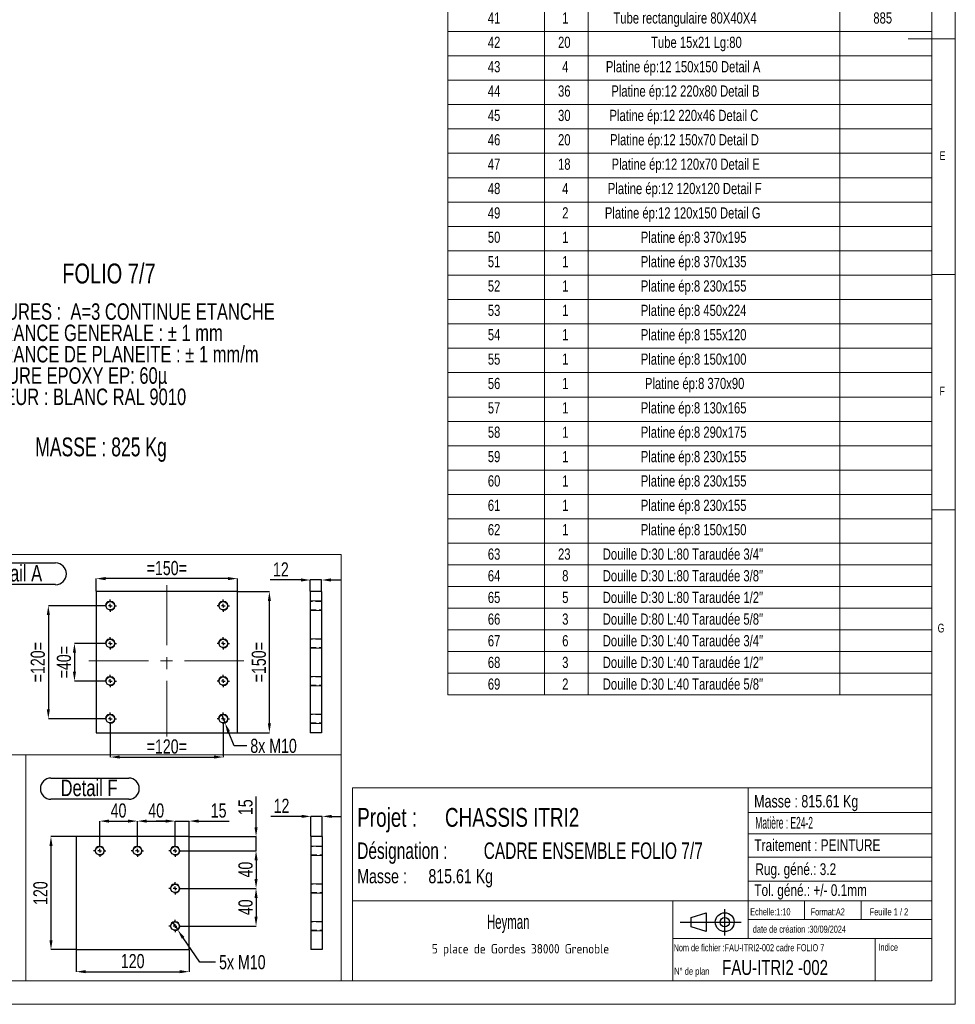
# Model space of a CAD drawing. Header units: millimetres. Extents: x 5 to 1226, y 5 to 415.
# Tile 18 of 61: x 390 to 589, y 5 to 214. Entities that reach past the tile are written whole.
import ezdxf

# ---------------------------------------------------------------- set-up
doc = ezdxf.new("R2010")
doc.units = ezdxf.units.MM
doc.header["$PDSIZE"] = -1
doc.linetypes.add('CENTERX2', pattern=[20.32, 12.7, -2.54, 2.54, -2.54])
doc.linetypes.add('HIDDEN', pattern=[1.905, 1.27, -0.635])
for name, color, linetype in [('COTES', 1, 'Continuous'), ('NOTES', 6, 'Continuous'), ('TRAIT-FINS', 9, 'Continuous'), ('TRAIT-MIXTES', 3, 'CENTERX2'), ('TRAIT-TIRET', 2, 'HIDDEN')]:
    doc.layers.add(name, color=color, linetype=linetype)
doc.layers.add('TRAIT-FORT', color=4, linetype='Continuous', lineweight=25)
doc.styles.add('SLDTEXTSTYLE0', font='TXT', dxfattribs={"width": 0.75})
doc.styles.add('SLDTEXTSTYLE1', font='TXT', dxfattribs={"width": 0.696429})
doc.styles.add('SLDTEXTSTYLE2', font='TXT', dxfattribs={"width": 0.617423})
doc.styles.add('SLDTEXTSTYLE3', font='TXT', dxfattribs={"width": 0.7})
doc.styles.add('SLDTEXTSTYLE4', font='TXT', dxfattribs={"width": 0.535475})
doc.styles.add('SLDTEXTSTYLE5', font='ISOCP3', dxfattribs={"width": 0.96})
doc.styles.add('SLDTEXTSTYLE6', font='TXT', dxfattribs={"width": 0.605})
doc.styles.add('SLDTEXTSTYLE7', font='TXT', dxfattribs={"width": 0.692308})
doc.styles.add('SLDTEXTSTYLE8', font='TXT', dxfattribs={"width": 0.701389})
doc.dimstyles.new('SLDDIMSTYLE4', dxfattribs={"dimtxt": 3, "dimasz": 2, "dimexe": 0, "dimexo": 0.0625, "dimgap": 0.75, "dimtad": 0, "dimtih": 1, "dimtoh": 1, "dimdec": 0, "dimlfac": 5, "dimrnd": 1e-09, "dimzin": 12, "dimdsep": 46, "dimtxsty": 'SLDTEXTSTYLE0', "dimblk1": 'NONE', "dimsah": 1, "dimcen": 0, "dimadec": 0, "dimazin": 3, "dimtfac": 1, "dimtdec": 0, "dimtmove": 0, "dimatfit": 3, "dimldrblk": 'NONE', "dimfxl": 1, "dimfrac": 2, "dimtolj": 1, "dimtzin": 12, "dimarcsym": 0})
doc.dimstyles.new('SLDDIMSTYLE5', dxfattribs={"dimtxt": 3, "dimasz": 2, "dimexe": 0, "dimexo": 0.0625, "dimgap": 0.75, "dimtad": 1, "dimdec": 0, "dimlfac": 5, "dimrnd": 1e-09, "dimzin": 12, "dimdsep": 46, "dimtxsty": 'SLDTEXTSTYLE0', "dimsah": 1, "dimcen": 0.09, "dimadec": 0, "dimazin": 3, "dimtfac": 1, "dimtdec": 0, "dimtofl": 0, "dimtmove": 0, "dimatfit": 3, "dimfxl": 1, "dimfrac": 2, "dimtolj": 1, "dimtzin": 12, "dimarcsym": 0})
doc.dimstyles.new('SLDDIMSTYLE6', dxfattribs={"dimtxt": 3, "dimasz": 2, "dimexe": 0, "dimexo": 0.0625, "dimgap": 0.75, "dimtad": 1, "dimdec": 0, "dimlfac": 5, "dimrnd": 1e-09, "dimzin": 12, "dimdsep": 46, "dimtxsty": 'SLDTEXTSTYLE0', "dimsah": 1, "dimcen": 0.09, "dimadec": 0, "dimazin": 3, "dimtfac": 1, "dimtdec": 0, "dimtmove": 0, "dimatfit": 0, "dimfxl": 1, "dimfrac": 2, "dimtolj": 1, "dimtzin": 12, "dimarcsym": 0})

# ---------------------------------------------------------------- blocks, each defined once
blk = doc.blocks.new('Bloc12')
for p, q in [((2.32, 3.8), (5.55, 4.8)), ((5.55, 4.8), (5.55, 0.8)), ((9.48, 0), (9.48, 5.6)), ((0, 2.8), (12.98, 2.8)), ((2.32, 1.8), (2.32, 3.8)), ((5.55, 0.8), (2.32, 1.8))]:
    blk.add_line(p, q)
for radius in [2, 1]:
    blk.add_circle((9.48, 2.8), radius)
blk = doc.blocks.new('SW_NOTE_0')
at = {"layer": 'NOTES', "color": 0, "char_height": 3.5, "attachment_point": 1, "style": 'SLDTEXTSTYLE0'}
for s, insert in [('SOUDURES :  A=3 CONTINUE ETANCHE', (0, 4.51)), ('TOLERANCE GENERALE : ± 1 mm', (0, -0.01)), ('TOLERANCE DE PLANEITE : ± 1 mm/m', (0, -4.54)), ('PEINTURE EPOXY EP: 60µ', (0, -9.07)), ('COULEUR : BLANC RAL 9010', (0, -13.59))]:
    blk.add_mtext(s, dxfattribs=dict(at, insert=insert))
blk = doc.blocks.new('SW_NOTE_1')
at = {"layer": 'NOTES', "color": 0, "char_height": 4, "attachment_point": 1, "style": 'SLDTEXTSTYLE0'}
for s, insert in [('Projet :', (0, 5.16)), ('CHASSIS ITRI2', (18.63, 5.16))]:
    blk.add_mtext(s, dxfattribs=dict(at, insert=insert))
blk = doc.blocks.new('SW_NOTE_2')
at = {"layer": 'NOTES', "color": 0, "insert": (20.94, 2.58), "char_height": 2, "attachment_point": 2, "style": 'SLDTEXTSTYLE5'}
blk.add_mtext('5 place de Gordes 38000 Grenoble', dxfattribs=at)
blk = doc.blocks.new('SW_NOTE_3')
at = {"layer": 'NOTES', "color": 0, "char_height": 3.5, "attachment_point": 1, "style": 'SLDTEXTSTYLE8'}
for s, insert in [('Désignation :', (0, 4.51)), ('CADRE ENSEMBLE FOLIO 7/7', (26.86, 4.51))]:
    blk.add_mtext(s, dxfattribs=dict(at, insert=insert))
blk = doc.blocks.new('SW_NOTE_4')
at = {"layer": 'NOTES', "color": 0, "char_height": 3, "attachment_point": 1, "style": 'SLDTEXTSTYLE0'}
for s, insert in [('Masse :', (0, 3.87)), ('815.61 Kg', (15.12, 3.87))]:
    blk.add_mtext(s, dxfattribs=dict(at, insert=insert))
blk = doc.blocks.new('SW_TABLEANNOTATION_0')
at = {"color": 0, "linetype": 'Continuous', "lineweight": 18}
for p, q in [((0, 0), (0, -339.29)), ((102.76, -339.29), (102.76, 0)), ((20.5, -4.6), (20.5, -339.29)), ((29.82, -4.6), (29.82, -339.29)), ((83.21, -4.6), (83.21, -339.29)), ((0, -198.41), (102.76, -198.41)), ((0, -203.58), (102.76, -203.58)), ((0, -208.76), (102.76, -208.76)), ((0, -213.93), (102.76, -213.93)), ((0, -219.11), (102.76, -219.11)), ((0, -224.28), (102.76, -224.28)), ((0, -229.46), (102.76, -229.46)), ((0, -234.63), (102.76, -234.63)), ((0, -239.81), (102.76, -239.81)), ((0, -244.98), (102.76, -244.98)), ((0, -250.16), (102.76, -250.16)), ((0, -255.33), (102.76, -255.33)), ((0, -260.51), (102.76, -260.51)), ((0, -265.68), (102.76, -265.68)), ((0, -270.86), (102.76, -270.86)), ((0, -276.03), (102.76, -276.03)), ((0, -281.21), (102.76, -281.21)), ((0, -286.38), (102.76, -286.38)), ((0, -291.56), (102.76, -291.56)), ((0, -296.73), (102.76, -296.73)), ((0, -301.91), (102.76, -301.91)), ((0, -307.08), (102.76, -307.08)), ((0, -311.68), (102.76, -311.68)), ((0, -316.28), (102.76, -316.28)), ((0, -320.88), (102.76, -320.88)), ((0, -325.48), (102.76, -325.48)), ((0, -330.09), (102.76, -330.09)), ((0, -334.69), (102.76, -334.69)), ((0, -339.29), (102.76, -339.29))]:
    blk.add_line(p, q, dxfattribs=at)
at = {"color": 0, "linetype": 'Continuous', "lineweight": 18, "attachment_point": 1, "style": 'SLDTEXTSTYLE0'}
for s, insert, char_height in [('41', (8.49, -194.34), 2.381), ('1', (24.28, -194.34), 2.38), ('Tube rectangulaire 80X40X4', (35.16, -194.34), 2.3813), ('885', (90.35, -194.34), 2.381), ('42', (8.49, -199.51), 2.381), ('20', (23.4, -199.51), 2.381), ('Tube 15x21 Lg:80', (43.16, -199.51), 2.3813), ('43', (8.49, -204.69), 2.381), ('4', (24.28, -204.69), 2.38), ('Platine ép:12 150x150 Detail A', (33.56, -204.69), 2.3813), ('44', (8.49, -209.86), 2.381), ('36', (23.4, -209.86), 2.381), ('Platine ép:12 220x80 Detail B', (34.71, -209.86), 2.3813), ('45', (8.49, -215.04), 2.381), ('30', (23.4, -215.04), 2.381), ('Platine ép:12 220x46 Detail C', (34.33, -215.04), 2.3813), ('46', (8.49, -220.21), 2.381), ('20', (23.4, -220.21), 2.381), ('Platine ép:12 150x70 Detail D', (34.44, -220.21), 2.3813), ('47', (8.49, -225.39), 2.381), ('18', (23.4, -225.39), 2.381), ('Platine ép:12 120x70 Detail E', (34.77, -225.39), 2.3813), ('48', (8.49, -230.56), 2.381), ('4', (24.28, -230.56), 2.38), ('Platine ép:12 120x120 Detail F', (33.97, -230.56), 2.3813), ('49', (8.49, -235.74), 2.381), ('2', (24.28, -235.74), 2.38), ('Platine ép:12 120x150 Detail G', (33.35, -235.74), 2.3813), ('Platine ép:8 370x195', (40.97, -240.91), 2.3813), ('50', (8.49, -240.91), 2.381), ('1', (24.28, -240.91), 2.38), ('51', (8.49, -246.09), 2.381), ('1', (24.28, -246.09), 2.38), ('Platine ép:8 370x135', (40.97, -246.09), 2.3813), ('Platine ép:8 230x155', (40.97, -251.26), 2.3813), ('52', (8.49, -251.26), 2.381), ('1', (24.28, -251.26), 2.38), ('53', (8.49, -256.44), 2.381), ('1', (24.28, -256.44), 2.38), ('Platine ép:8 450x224', (40.97, -256.44), 2.3813), ('Platine ép:8 155x120', (40.97, -261.61), 2.3813), ('54', (8.49, -261.61), 2.381), ('1', (24.28, -261.61), 2.38), ('55', (8.49, -266.79), 2.381), ('1', (24.28, -266.79), 2.38), ('Platine ép:8 150x100', (40.97, -266.79), 2.3813), ('Platine ép:8 370x90', (41.85, -271.96), 2.3813), ('56', (8.49, -271.96), 2.381), ('1', (24.28, -271.96), 2.38), ('57', (8.49, -277.14), 2.381), ('1', (24.28, -277.14), 2.38), ('Platine ép:8 130x165', (40.97, -277.14), 2.3813), ('58', (8.49, -282.31), 2.381), ('Platine ép:8 290x175', (40.97, -282.31), 2.3813), ('1', (24.28, -282.31), 2.38), ('59', (8.49, -287.49), 2.381), ('1', (24.28, -287.49), 2.38), ('Platine ép:8 230x155', (40.97, -287.49), 2.3813), ('60', (8.49, -292.66), 2.381), ('1', (24.28, -292.66), 2.38), ('Platine ép:8 230x155', (40.97, -292.66), 2.3813), ('61', (8.49, -297.84), 2.381), ('1', (24.28, -297.84), 2.38), ('Platine ép:8 230x155', (40.97, -297.84), 2.3813), ('62', (8.49, -303.01), 2.381), ('1', (24.28, -303.01), 2.38), ('Platine ép:8 150x150', (40.97, -303.01), 2.3813), ('63', (8.49, -308.2), 2.381), ('23', (23.4, -308.2), 2.381), ('Douille D:30 L:80 Taraudée 3/4"', (32.89, -308.2), 2.3813), ('64', (8.49, -312.8), 2.381), ('8', (24.28, -312.8), 2.38), ('Douille D:30 L:80 Taraudée 3/8"', (32.89, -312.8), 2.3813), ('65', (8.49, -317.4), 2.381), ('5', (24.28, -317.4), 2.38), ('Douille D:30 L:80 Taraudée 1/2"', (32.89, -317.4), 2.3813), ('66', (8.49, -322), 2.381), ('3', (24.28, -322), 2.38), ('Douille D:80 L:40 Taraudée 5/8"', (32.89, -322), 2.3813), ('Douille D:30 L:40 Taraudée 3/4"', (32.89, -326.6), 2.3813), ('67', (8.49, -326.6), 2.381), ('6', (24.28, -326.6), 2.38), ('68', (8.49, -331.2), 2.381), ('3', (24.28, -331.2), 2.38), ('Douille D:30 L:40 Taraudée 1/2"', (32.89, -331.2), 2.3813), ('69', (8.49, -335.8), 2.381), ('2', (24.28, -335.8), 2.38), ('Douille D:30 L:40 Taraudée 5/8"', (32.89, -335.8), 2.3813)]:
    blk.add_mtext(s, dxfattribs=dict(at, insert=insert, char_height=char_height))
blk = doc.blocks.new('_D_72')
at = {"layer": 'COTES', "color": 0, "lineweight": -2, "transparency": 16777216}
for p, q in [((424.68, 37.61), (440.52, 37.61)), ((440.52, 35.61), (440.52, 31.61)), ((424.68, 29.61), (440.52, 29.61))]:
    blk.add_line(p, q, dxfattribs=at)
at = {"layer": 'COTES', "color": 0, "transparency": 16777216}
for points in [[(440.19, 35.61), (440.85, 35.61), (440.52, 37.61)], [(440.19, 31.61), (440.85, 31.61), (440.52, 29.61)]]:
    blk.add_solid(points, dxfattribs=at)
at = {"layer": 'Defpoints', "color": 0, "transparency": 16777216}
for p in [(424.62, 37.61), (424.62, 29.61), (440.52, 29.61)]:
    blk.add_point(p, dxfattribs=at)
at = {"layer": 'COTES', "color": 0, "transparency": 16777216, "insert": (436.77, 33.61), "char_height": 3, "attachment_point": 2, "rotation": 90, "style": 'SLDTEXTSTYLE0'}
blk.add_mtext('\\A1;40', dxfattribs=at)
blk = doc.blocks.new('_D_73')
at = {"layer": 'COTES', "color": 0, "lineweight": -2, "transparency": 16777216}
for p, q in [((424.68, 29.61), (440.52, 29.61)), ((440.52, 27.61), (440.52, 23.61)), ((424.68, 21.61), (440.52, 21.61))]:
    blk.add_line(p, q, dxfattribs=at)
at = {"layer": 'COTES', "color": 0, "transparency": 16777216}
for points in [[(440.19, 27.61), (440.85, 27.61), (440.52, 29.61)], [(440.19, 23.61), (440.85, 23.61), (440.52, 21.61)]]:
    blk.add_solid(points, dxfattribs=at)
at = {"layer": 'Defpoints', "color": 0, "transparency": 16777216}
for p in [(424.62, 29.61), (424.62, 21.61), (440.52, 21.61)]:
    blk.add_point(p, dxfattribs=at)
at = {"layer": 'COTES', "color": 0, "transparency": 16777216, "insert": (436.77, 25.61), "char_height": 3, "attachment_point": 2, "rotation": 90, "style": 'SLDTEXTSTYLE0'}
blk.add_mtext('\\A1;40', dxfattribs=at)
blk = doc.blocks.new('_D_74')
at = {"layer": 'COTES', "color": 0, "lineweight": -2, "transparency": 16777216}
for p, q in [((440.52, 42.61), (440.52, 49.11)), ((426.38, 40.61), (440.52, 40.61)), ((440.52, 37.61), (440.52, 40.61)), ((424.68, 37.61), (440.52, 37.61)), ((440.52, 35.61), (440.52, 33.61))]:
    blk.add_line(p, q, dxfattribs=at)
at = {"layer": 'COTES', "color": 0, "transparency": 16777216}
for points in [[(440.19, 42.61), (440.85, 42.61), (440.52, 40.61)], [(440.19, 35.61), (440.85, 35.61), (440.52, 37.61)]]:
    blk.add_solid(points, dxfattribs=at)
at = {"layer": 'Defpoints', "color": 0, "transparency": 16777216}
for p in [(426.32, 40.61), (440.52, 40.61), (424.62, 37.61)]:
    blk.add_point(p, dxfattribs=at)
at = {"layer": 'COTES', "color": 0, "transparency": 16777216, "insert": (436.77, 46.86), "char_height": 3, "attachment_point": 2, "rotation": 90, "style": 'SLDTEXTSTYLE0'}
blk.add_mtext('\\A1;15', dxfattribs=at)
blk = doc.blocks.new('_D_75')
at = {"layer": 'COTES', "color": 0, "lineweight": -2, "transparency": 16777216}
for p, q in [((407.32, 38.98), (407.32, 43.91)), ((409.32, 43.91), (413.32, 43.91)), ((415.32, 38.98), (415.32, 43.91))]:
    blk.add_line(p, q, dxfattribs=at)
at = {"layer": 'COTES', "color": 0, "transparency": 16777216}
for points in [[(409.32, 44.24), (409.32, 43.57), (407.32, 43.91)], [(413.32, 44.24), (413.32, 43.57), (415.32, 43.91)]]:
    blk.add_solid(points, dxfattribs=at)
at = {"layer": 'Defpoints', "color": 0, "transparency": 16777216}
for p in [(415.32, 43.91), (407.32, 38.91), (415.32, 38.91)]:
    blk.add_point(p, dxfattribs=at)
at = {"layer": 'COTES', "color": 0, "transparency": 16777216, "insert": (411.32, 47.66), "char_height": 3, "attachment_point": 2, "style": 'SLDTEXTSTYLE0'}
blk.add_mtext('\\A1;40', dxfattribs=at)
blk = doc.blocks.new('_D_76')
at = {"layer": 'COTES', "color": 0, "lineweight": -2, "transparency": 16777216}
for p, q in [((415.32, 38.98), (415.32, 43.91)), ((417.32, 43.91), (421.32, 43.91)), ((423.32, 38.98), (423.32, 43.91))]:
    blk.add_line(p, q, dxfattribs=at)
at = {"layer": 'COTES', "color": 0, "transparency": 16777216}
for points in [[(417.32, 44.24), (417.32, 43.57), (415.32, 43.91)], [(421.32, 44.24), (421.32, 43.57), (423.32, 43.91)]]:
    blk.add_solid(points, dxfattribs=at)
at = {"layer": 'Defpoints', "color": 0, "transparency": 16777216}
for p in [(423.32, 43.91), (415.32, 38.91), (423.32, 38.91)]:
    blk.add_point(p, dxfattribs=at)
at = {"layer": 'COTES', "color": 0, "transparency": 16777216, "insert": (419.32, 47.66), "char_height": 3, "attachment_point": 2, "style": 'SLDTEXTSTYLE0'}
blk.add_mtext('\\A1;40', dxfattribs=at)
blk = doc.blocks.new('_D_77')
at = {"layer": 'COTES', "color": 0, "lineweight": -2, "transparency": 16777216}
for p, q in [((421.32, 43.91), (419.32, 43.91)), ((423.32, 38.98), (423.32, 43.91)), ((423.32, 43.91), (426.32, 43.91)), ((426.32, 40.68), (426.32, 43.91)), ((428.32, 43.91), (434.82, 43.91))]:
    blk.add_line(p, q, dxfattribs=at)
at = {"layer": 'COTES', "color": 0, "transparency": 16777216}
for points in [[(421.32, 44.24), (421.32, 43.57), (423.32, 43.91)], [(428.32, 44.24), (428.32, 43.57), (426.32, 43.91)]]:
    blk.add_solid(points, dxfattribs=at)
at = {"layer": 'Defpoints', "color": 0, "transparency": 16777216}
for p in [(426.32, 43.91), (426.32, 40.61), (423.32, 38.91)]:
    blk.add_point(p, dxfattribs=at)
at = {"layer": 'COTES', "color": 0, "transparency": 16777216, "insert": (432.57, 47.66), "char_height": 3, "attachment_point": 2, "style": 'SLDTEXTSTYLE0'}
blk.add_mtext('\\A1;15', dxfattribs=at)
blk = doc.blocks.new('_D_78')
at = {"layer": 'COTES', "color": 0, "lineweight": -2, "transparency": 16777216}
for p, q in [((402.25, 40.61), (396.97, 40.61)), ((396.97, 38.61), (396.97, 18.61)), ((402.25, 16.61), (396.97, 16.61))]:
    blk.add_line(p, q, dxfattribs=at)
at = {"layer": 'COTES', "color": 0, "transparency": 16777216}
for points in [[(396.64, 38.61), (397.31, 38.61), (396.97, 40.61)], [(396.64, 18.61), (397.31, 18.61), (396.97, 16.61)]]:
    blk.add_solid(points, dxfattribs=at)
at = {"layer": 'Defpoints', "color": 0, "transparency": 16777216}
for p in [(402.32, 40.61), (396.97, 16.61), (402.32, 16.61)]:
    blk.add_point(p, dxfattribs=at)
at = {"layer": 'COTES', "color": 0, "transparency": 16777216, "insert": (393.22, 28.61), "char_height": 3, "attachment_point": 2, "rotation": 90, "style": 'SLDTEXTSTYLE0'}
blk.add_mtext('\\A1;120', dxfattribs=at)
blk = doc.blocks.new('_D_79')
at = {"layer": 'COTES', "color": 0, "lineweight": -2, "transparency": 16777216}
for p, q in [((402.32, 16.55), (402.32, 11.93)), ((426.32, 16.55), (426.32, 11.93)), ((404.32, 11.93), (424.32, 11.93))]:
    blk.add_line(p, q, dxfattribs=at)
at = {"layer": 'COTES', "color": 0, "transparency": 16777216}
for points in [[(404.32, 12.26), (404.32, 11.6), (402.32, 11.93)], [(424.32, 12.26), (424.32, 11.6), (426.32, 11.93)]]:
    blk.add_solid(points, dxfattribs=at)
at = {"layer": 'Defpoints', "color": 0, "transparency": 16777216}
for p in [(402.32, 16.61), (426.32, 16.61), (426.32, 11.93)]:
    blk.add_point(p, dxfattribs=at)
at = {"layer": 'COTES', "color": 0, "transparency": 16777216, "insert": (414.32, 15.68), "char_height": 3, "attachment_point": 2, "style": 'SLDTEXTSTYLE0'}
blk.add_mtext('\\A1;120', dxfattribs=at)
blk = doc.blocks.new('_D_80')
at = {"layer": 'COTES', "color": 0, "lineweight": -2, "transparency": 16777216}
for p, q in [((422.75, 22.44), (423.88, 20.79)), ((428.58, 13.95), (425.02, 19.14)), ((431.92, 13.95), (428.58, 13.95))]:
    blk.add_line(p, q, dxfattribs=at)
at = {"layer": 'COTES', "color": 0, "transparency": 16777216}
blk.add_solid([(425.29, 19.33), (424.74, 18.95), (423.88, 20.79)], dxfattribs=at)
at = {"layer": 'Defpoints', "color": 0, "transparency": 16777216}
for p in [(422.75, 22.44), (423.88, 20.79)]:
    blk.add_point(p, dxfattribs=at)
at = {"layer": 'COTES', "color": 0, "transparency": 16777216, "insert": (432.67, 15.45), "char_height": 3, "attachment_point": 1, "style": 'SLDTEXTSTYLE0'}
blk.add_mtext('\\A1;5x M10', dxfattribs=at)
blk = doc.blocks.new('_NONE')
blk = doc.blocks.new('SW_NOTE_30')
at = {"layer": 'NOTES', "color": 0}
for p, q in [((-0.01, 4.84), (16.51, 4.84)), ((16.51, 0.35), (-0.01, 0.35))]:
    blk.add_line(p, q, dxfattribs=at)
for centre, start, end in [((-0.01, 2.6), 90, 270), ((16.51, 2.6), 270, 90)]:
    blk.add_arc(centre, 2.25, start, end, dxfattribs=at)
at = {"layer": 'NOTES', "color": 0, "insert": (8.09, 4.51), "char_height": 3.5, "attachment_point": 2, "style": 'SLDTEXTSTYLE0'}
blk.add_mtext('Detail F', dxfattribs=at)
blk = doc.blocks.new('SW_CENTERMARKSYMBOL_48')
at = {"layer": 'TRAIT-MIXTES', "color": 0}
for p, q in [((-0.8, 0), (-1.3, 0)), ((0, 0), (-0.4, 0)), ((0, 0.8), (0, 1.3)), ((0, 0), (0, 0.4)), ((0, 0), (0, -0.4)), ((0, 0), (0.4, 0)), ((0.8, 0), (1.3, 0)), ((0, -0.8), (0, -1.3))]:
    blk.add_line(p, q, dxfattribs=at)
blk = doc.blocks.new('SW_CENTERMARKSYMBOL_49')
at = {"layer": 'TRAIT-MIXTES', "color": 0}
for p, q in [((-0.8, 0), (-1.3, 0)), ((0, 0), (-0.4, 0)), ((0, 0.8), (0, 1.3)), ((0, 0), (0, 0.4)), ((0, 0), (0, -0.4)), ((0, 0), (0.4, 0)), ((0.8, 0), (1.3, 0)), ((0, -0.8), (0, -1.3))]:
    blk.add_line(p, q, dxfattribs=at)
blk = doc.blocks.new('SW_CENTERMARKSYMBOL_50')
at = {"layer": 'TRAIT-MIXTES', "color": 0}
for p, q in [((-0.8, 0), (-1.3, 0)), ((0, 0), (-0.4, 0)), ((0, 0.8), (0, 1.3)), ((0, 0), (0, 0.4)), ((0, 0), (0, -0.4)), ((0, 0), (0.4, 0)), ((0.8, 0), (1.3, 0)), ((0, -0.8), (0, -1.3))]:
    blk.add_line(p, q, dxfattribs=at)
blk = doc.blocks.new('SW_CENTERMARKSYMBOL_51')
at = {"layer": 'TRAIT-MIXTES', "color": 0}
for p, q in [((-0.8, 0), (-1.3, 0)), ((0, 0), (-0.4, 0)), ((0, 0.8), (0, 1.3)), ((0, 0), (0, 0.4)), ((0, 0), (0, -0.4)), ((0, 0), (0.4, 0)), ((0.8, 0), (1.3, 0)), ((0, -0.8), (0, -1.3))]:
    blk.add_line(p, q, dxfattribs=at)
blk = doc.blocks.new('SW_CENTERMARKSYMBOL_52')
at = {"layer": 'TRAIT-MIXTES', "color": 0}
for p, q in [((-0.8, 0), (-1.3, 0)), ((0, 0), (-0.4, 0)), ((0, 0.8), (0, 1.3)), ((0, 0), (0, 0.4)), ((0, 0), (0, -0.4)), ((0, 0), (0.4, 0)), ((0.8, 0), (1.3, 0)), ((0, -0.8), (0, -1.3))]:
    blk.add_line(p, q, dxfattribs=at)
blk = doc.blocks.new('_D_88')
at = {"layer": 'COTES', "color": 0, "lineweight": -2, "transparency": 16777216}
for p, q in [((450.18, 44.91), (443.68, 44.91)), ((452.18, 40.68), (452.18, 44.91)), ((454.58, 44.91), (452.18, 44.91)), ((454.58, 40.68), (454.58, 44.91)), ((456.58, 44.91), (458.58, 44.91))]:
    blk.add_line(p, q, dxfattribs=at)
at = {"layer": 'COTES', "color": 0, "transparency": 16777216}
for points in [[(450.18, 45.24), (450.18, 44.58), (452.18, 44.91)], [(456.58, 45.24), (456.58, 44.58), (454.58, 44.91)]]:
    blk.add_solid(points, dxfattribs=at)
at = {"layer": 'Defpoints', "color": 0, "transparency": 16777216}
for p in [(452.18, 44.91), (452.18, 40.61), (454.58, 40.61)]:
    blk.add_point(p, dxfattribs=at)
at = {"layer": 'COTES', "color": 0, "transparency": 16777216, "insert": (445.93, 48.66), "char_height": 3, "attachment_point": 2, "style": 'SLDTEXTSTYLE0'}
blk.add_mtext('\\A1;12', dxfattribs=at)
blk = doc.blocks.new('_D_92')
at = {"layer": 'COTES', "color": 0, "lineweight": -2, "transparency": 16777216}
for p, q in [((408.2, 81.65), (401.96, 81.65)), ((401.96, 79.65), (401.96, 75.65)), ((408.2, 73.65), (401.96, 73.65))]:
    blk.add_line(p, q, dxfattribs=at)
at = {"layer": 'COTES', "color": 0, "transparency": 16777216}
for points in [[(401.62, 79.65), (402.29, 79.65), (401.96, 81.65)], [(401.62, 75.65), (402.29, 75.65), (401.96, 73.65)]]:
    blk.add_solid(points, dxfattribs=at)
at = {"layer": 'Defpoints', "color": 0, "transparency": 16777216}
for p in [(408.26, 81.65), (401.96, 73.65), (408.26, 73.65)]:
    blk.add_point(p, dxfattribs=at)
at = {"layer": 'COTES', "color": 0, "transparency": 16777216, "insert": (398.21, 77.65), "char_height": 3, "attachment_point": 2, "rotation": 90, "style": 'SLDTEXTSTYLE0'}
blk.add_mtext('\\A1;=40=', dxfattribs=at)
blk = doc.blocks.new('_D_93')
at = {"layer": 'COTES', "color": 0, "lineweight": -2, "transparency": 16777216}
for p, q in [((408.2, 89.65), (396.41, 89.65)), ((396.41, 87.65), (396.41, 67.65)), ((408.2, 65.65), (396.41, 65.65))]:
    blk.add_line(p, q, dxfattribs=at)
at = {"layer": 'COTES', "color": 0, "transparency": 16777216}
for points in [[(396.08, 87.65), (396.74, 87.65), (396.41, 89.65)], [(396.08, 67.65), (396.74, 67.65), (396.41, 65.65)]]:
    blk.add_solid(points, dxfattribs=at)
at = {"layer": 'Defpoints', "color": 0, "transparency": 16777216}
for p in [(408.26, 89.65), (396.41, 65.65), (408.26, 65.65)]:
    blk.add_point(p, dxfattribs=at)
at = {"layer": 'COTES', "color": 0, "transparency": 16777216, "insert": (392.66, 77.65), "char_height": 3, "attachment_point": 2, "rotation": 90, "style": 'SLDTEXTSTYLE0'}
blk.add_mtext('\\A1;=120=', dxfattribs=at)
blk = doc.blocks.new('_D_94')
at = {"layer": 'COTES', "color": 0, "lineweight": -2, "transparency": 16777216}
for p, q in [((409.56, 64.29), (409.56, 57.51)), ((433.56, 64.29), (433.56, 57.51)), ((411.56, 57.51), (431.56, 57.51))]:
    blk.add_line(p, q, dxfattribs=at)
at = {"layer": 'COTES', "color": 0, "transparency": 16777216}
for points in [[(411.56, 57.84), (411.56, 57.18), (409.56, 57.51)], [(431.56, 57.84), (431.56, 57.18), (433.56, 57.51)]]:
    blk.add_solid(points, dxfattribs=at)
at = {"layer": 'Defpoints', "color": 0, "transparency": 16777216}
for p in [(409.56, 64.35), (433.56, 64.35), (433.56, 57.51)]:
    blk.add_point(p, dxfattribs=at)
at = {"layer": 'COTES', "color": 0, "transparency": 16777216, "insert": (421.56, 61.26), "char_height": 3, "attachment_point": 2, "style": 'SLDTEXTSTYLE0'}
blk.add_mtext('\\A1;=120=', dxfattribs=at)
blk = doc.blocks.new('_D_95')
at = {"layer": 'COTES', "color": 0, "lineweight": -2, "transparency": 16777216}
for p, q in [((406.56, 92.71), (406.56, 95.4)), ((434.56, 95.4), (408.56, 95.4)), ((436.56, 92.71), (436.56, 95.4))]:
    blk.add_line(p, q, dxfattribs=at)
at = {"layer": 'COTES', "color": 0, "transparency": 16777216}
for points in [[(408.56, 95.74), (408.56, 95.07), (406.56, 95.4)], [(434.56, 95.74), (434.56, 95.07), (436.56, 95.4)]]:
    blk.add_solid(points, dxfattribs=at)
at = {"layer": 'Defpoints', "color": 0, "transparency": 16777216}
for p in [(406.56, 95.4), (406.56, 92.65), (436.56, 92.65)]:
    blk.add_point(p, dxfattribs=at)
at = {"layer": 'COTES', "color": 0, "transparency": 16777216, "insert": (421.56, 99.15), "char_height": 3, "attachment_point": 2, "style": 'SLDTEXTSTYLE0'}
blk.add_mtext('\\A1;=150=', dxfattribs=at)
blk = doc.blocks.new('_D_96')
at = {"layer": 'COTES', "color": 0, "lineweight": -2, "transparency": 16777216}
for p, q in [((436.62, 92.65), (443.35, 92.65)), ((443.35, 64.65), (443.35, 90.65)), ((436.62, 62.65), (443.35, 62.65))]:
    blk.add_line(p, q, dxfattribs=at)
at = {"layer": 'COTES', "color": 0, "transparency": 16777216}
for points in [[(443.02, 90.65), (443.68, 90.65), (443.35, 92.65)], [(443.02, 64.65), (443.68, 64.65), (443.35, 62.65)]]:
    blk.add_solid(points, dxfattribs=at)
at = {"layer": 'Defpoints', "color": 0, "transparency": 16777216}
for p in [(436.56, 92.65), (443.35, 92.65), (436.56, 62.65)]:
    blk.add_point(p, dxfattribs=at)
at = {"layer": 'COTES', "color": 0, "transparency": 16777216, "insert": (439.6, 77.65), "char_height": 3, "attachment_point": 2, "rotation": 90, "style": 'SLDTEXTSTYLE0'}
blk.add_mtext('\\A1;=150=', dxfattribs=at)
blk = doc.blocks.new('_D_97')
at = {"layer": 'COTES', "color": 0, "lineweight": -2, "transparency": 16777216}
for p, q in [((433.19, 66.58), (433.94, 64.72)), ((435.89, 59.89), (434.69, 62.87)), ((438.55, 59.89), (435.89, 59.89))]:
    blk.add_line(p, q, dxfattribs=at)
at = {"layer": 'COTES', "color": 0, "transparency": 16777216}
blk.add_solid([(435, 62.99), (434.38, 62.74), (433.94, 64.72)], dxfattribs=at)
at = {"layer": 'Defpoints', "color": 0, "transparency": 16777216}
for p in [(433.19, 66.58), (433.94, 64.72)]:
    blk.add_point(p, dxfattribs=at)
at = {"layer": 'COTES', "color": 0, "transparency": 16777216, "insert": (439.3, 61.39), "char_height": 3, "attachment_point": 1, "style": 'SLDTEXTSTYLE0'}
blk.add_mtext('\\A1;8x M10', dxfattribs=at)
blk = doc.blocks.new('SW_NOTE_32')
at = {"layer": 'NOTES', "color": 0}
for p, q in [((-0.06, 4.94), (17.68, 4.94)), ((17.68, 0.33), (-0.06, 0.33))]:
    blk.add_line(p, q, dxfattribs=at)
for centre, start, end in [((-0.06, 2.63), 90, 270), ((17.68, 2.63), 270, 90)]:
    blk.add_arc(centre, 2.31, start, end, dxfattribs=at)
at = {"layer": 'NOTES', "color": 0, "insert": (8.7, 4.51), "char_height": 3.5, "attachment_point": 2, "style": 'SLDTEXTSTYLE0'}
blk.add_mtext('Detail A', dxfattribs=at)
blk = doc.blocks.new('SW_CENTERMARKSYMBOL_57')
at = {"layer": 'TRAIT-MIXTES', "color": 0}
for p, q in [((-0.8, 0), (-1.3, 0)), ((0, 0), (-0.4, 0)), ((0, 0.8), (0, 1.3)), ((0, 0), (0, 0.4)), ((0, 0), (0, -0.4)), ((0, 0), (0.4, 0)), ((0.8, 0), (1.3, 0)), ((0, -0.8), (0, -1.3))]:
    blk.add_line(p, q, dxfattribs=at)
blk = doc.blocks.new('SW_CENTERMARKSYMBOL_58')
at = {"layer": 'TRAIT-MIXTES', "color": 0}
for p, q in [((-0.8, 0), (-1.3, 0)), ((0, 0), (-0.4, 0)), ((0, 0.8), (0, 1.3)), ((0, 0), (0, 0.4)), ((0, 0), (0, -0.4)), ((0, 0), (0.4, 0)), ((0.8, 0), (1.3, 0)), ((0, -0.8), (0, -1.3))]:
    blk.add_line(p, q, dxfattribs=at)
blk = doc.blocks.new('SW_CENTERMARKSYMBOL_59')
at = {"layer": 'TRAIT-MIXTES', "color": 0}
for p, q in [((0, 0), (-0.4, 0)), ((0, 0.8), (0, 1.3)), ((0, 0), (0, 0.4)), ((0, 0), (0, -0.4)), ((0, 0), (0.4, 0)), ((0.8, 0), (1.3, 0)), ((-0.8, 0), (-1.3, 0)), ((0, -0.8), (0, -1.3))]:
    blk.add_line(p, q, dxfattribs=at)
blk = doc.blocks.new('SW_CENTERMARKSYMBOL_60')
at = {"layer": 'TRAIT-MIXTES', "color": 0}
for p, q in [((-0.8, 0), (-1.3, 0)), ((0, 0), (-0.4, 0)), ((0, 0.8), (0, 1.3)), ((0, 0), (0, 0.4)), ((0, 0), (0, -0.4)), ((0, 0), (0.4, 0)), ((0.8, 0), (1.3, 0)), ((0, -0.8), (0, -1.3))]:
    blk.add_line(p, q, dxfattribs=at)
blk = doc.blocks.new('SW_CENTERMARKSYMBOL_61')
at = {"layer": 'TRAIT-MIXTES', "color": 0}
for p, q in [((-0.8, 0), (-1.3, 0)), ((0, 0), (-0.4, 0)), ((0, 0.8), (0, 1.3)), ((0, 0), (0, 0.4)), ((0, 0), (0, -0.4)), ((0, 0), (0.4, 0)), ((0.8, 0), (1.3, 0)), ((0, -0.8), (0, -1.3))]:
    blk.add_line(p, q, dxfattribs=at)
blk = doc.blocks.new('SW_CENTERMARKSYMBOL_62')
at = {"layer": 'TRAIT-MIXTES', "color": 0}
for p, q in [((-0.8, 0), (-1.3, 0)), ((0, 0), (-0.4, 0)), ((0, 0.8), (0, 1.3)), ((0, 0), (0, 0.4)), ((0, 0), (0, -0.4)), ((0, 0), (0.4, 0)), ((0.8, 0), (1.3, 0)), ((0, -0.8), (0, -1.3))]:
    blk.add_line(p, q, dxfattribs=at)
blk = doc.blocks.new('SW_CENTERMARKSYMBOL_63')
at = {"layer": 'TRAIT-MIXTES', "color": 0}
for p, q in [((0, 0), (-0.4, 0)), ((0, 0.8), (0, 1.3)), ((0, 0), (0, 0.4)), ((0, 0), (0, -0.4)), ((0, 0), (0.4, 0)), ((0.8, 0), (1.3, 0)), ((-0.8, 0), (-1.3, 0)), ((0, -0.8), (0, -1.3))]:
    blk.add_line(p, q, dxfattribs=at)
blk = doc.blocks.new('SW_CENTERMARKSYMBOL_64')
at = {"layer": 'TRAIT-MIXTES', "color": 0}
for p, q in [((-0.8, 0), (-1.3, 0)), ((0, 0), (-0.4, 0)), ((0, 0.8), (0, 1.3)), ((0, 0), (0, 0.4)), ((0, 0), (0, -0.4)), ((0, 0), (0.4, 0)), ((0.8, 0), (1.3, 0)), ((0, -0.8), (0, -1.3))]:
    blk.add_line(p, q, dxfattribs=at)
blk = doc.blocks.new('_D_98')
at = {"layer": 'COTES', "color": 0, "lineweight": -2, "transparency": 16777216}
for p, q in [((450.04, 95.11), (443.54, 95.11)), ((452.04, 92.71), (452.04, 95.11)), ((454.44, 95.11), (452.04, 95.11)), ((454.44, 92.71), (454.44, 95.11)), ((456.44, 95.11), (458.44, 95.11))]:
    blk.add_line(p, q, dxfattribs=at)
at = {"layer": 'COTES', "color": 0, "transparency": 16777216}
for points in [[(450.04, 95.45), (450.04, 94.78), (452.04, 95.11)], [(456.44, 95.45), (456.44, 94.78), (454.44, 95.11)]]:
    blk.add_solid(points, dxfattribs=at)
at = {"layer": 'Defpoints', "color": 0, "transparency": 16777216}
for p in [(452.04, 95.11), (452.04, 92.65), (454.44, 92.65)]:
    blk.add_point(p, dxfattribs=at)
at = {"layer": 'COTES', "color": 0, "transparency": 16777216, "insert": (445.79, 98.86), "char_height": 3, "attachment_point": 2, "style": 'SLDTEXTSTYLE0'}
blk.add_mtext('\\A1;12', dxfattribs=at)

msp = doc.modelspace()

# ---------------------------------------------------------------- linework, layer by layer
at = {"lineweight": 18}
for p, q in [((589, 5), (589, 415)), ((584, 10), (584, 410)), ((589, 210), (579, 210)), ((584, 160), (589, 160)), ((589, 110), (584, 110)), ((458.6159, 100.5322), (376.2452, 100.5322)), ((458.6159, 57.95), (458.6159, 100.5322)), ((326.2033, 57.95), (391.6265, 57.95)), ((458.6159, 57.95), (376.2452, 57.95)), ((391.6265, 10), (391.6265, 57.95)), ((391.6265, 57.95), (458.6159, 57.95)), ((391.6265, 57.95), (391.6265, 10)), ((458.6159, 57.95), (458.6159, 10)), ((461, 51), (461, 10)), ((584, 51), (461, 51)), ((545, 51), (545, 19)), ((584, 51), (584, 10)), ((545, 45.7564), (584, 45.7564)), ((545, 41.1784), (584, 41.1784)), ((545, 36.2449), (584, 36.2449)), ((545, 31.1779), (584, 31.1779)), ((461, 27), (584, 27)), ((529, 27), (529, 10)), ((557, 27), (557, 23)), ((569, 27), (569, 23)), ((545, 23), (584, 23)), ((529, 19), (584, 19)), ((572, 19), (572, 10)), ((10, 10), (584, 10)), ((326.2033, 10), (391.6265, 10)), ((391.6265, 10), (458.6159, 10)), ((461, 10.0004), (584, 10)), ((5, 5), (589, 5))]:
    msp.add_line(p, q, dxfattribs=at)
at = {"layer": 'TRAIT-FINS', "lineweight": 18}
for p, q in [((454.4368, 90.65), (452.0368, 90.65)), ((454.4368, 90.65), (452.0368, 90.65)), ((454.4368, 88.65), (452.0368, 88.65)), ((454.4368, 88.65), (452.0368, 88.65)), ((454.4368, 82.65), (452.0368, 82.65)), ((454.4368, 82.65), (452.0368, 82.65)), ((454.4368, 80.65), (452.0368, 80.65)), ((454.4368, 80.65), (452.0368, 80.65)), ((454.4368, 74.65), (452.0368, 74.65)), ((454.4368, 74.65), (452.0368, 74.65)), ((454.4368, 72.65), (452.0368, 72.65)), ((454.4368, 72.65), (452.0368, 72.65)), ((454.4368, 66.65), (452.0368, 66.65)), ((454.4368, 66.65), (452.0368, 66.65)), ((454.4368, 64.65), (452.0368, 64.65)), ((454.4368, 64.65), (452.0368, 64.65)), ((454.5784, 38.6137), (452.1784, 38.6137)), ((454.5784, 38.6137), (452.1784, 38.6137)), ((454.5784, 38.6137), (452.1784, 38.6137)), ((454.5784, 36.6137), (452.1784, 36.6137)), ((454.5784, 36.6137), (452.1784, 36.6137)), ((454.5784, 36.6137), (452.1784, 36.6137)), ((454.5784, 30.6137), (452.1784, 30.6137)), ((454.5784, 28.6137), (452.1784, 28.6137)), ((454.5784, 22.6137), (452.1784, 22.6137)), ((454.5784, 20.6137), (452.1784, 20.6137))]:
    msp.add_line(p, q, dxfattribs=at)
for centre in [(409.562, 89.65), (433.562, 89.65), (409.562, 81.65), (433.562, 81.65), (409.562, 73.65), (433.562, 73.65), (409.562, 65.65), (433.562, 65.65), (407.3164, 37.6137), (415.3164, 37.6137), (423.3164, 37.6137), (423.3164, 29.6137), (423.3164, 21.6137)]:
    msp.add_arc(centre, 1, 255, 195, dxfattribs=at)
at = {"layer": 'TRAIT-FORT', "lineweight": 25}
for p, q in [((436.562, 92.65), (406.562, 92.65)), ((406.562, 92.65), (406.562, 62.65)), ((436.562, 62.65), (436.562, 92.65)), ((452.0368, 92.65), (452.0368, 62.65)), ((454.4368, 92.65), (452.0368, 92.65)), ((454.4368, 92.65), (454.4368, 62.65)), ((406.562, 62.65), (436.562, 62.65)), ((454.4368, 62.65), (452.0368, 62.65)), ((426.3164, 40.6137), (402.3164, 40.6137)), ((402.3164, 40.6137), (402.3164, 16.6137)), ((426.3164, 16.6137), (426.3164, 40.6137)), ((454.5784, 40.6137), (452.1784, 40.6137)), ((452.1784, 40.6137), (452.1784, 16.6137)), ((454.5784, 40.6137), (454.5784, 16.6137)), ((402.3164, 16.6137), (426.3164, 16.6137)), ((454.5784, 16.6137), (452.1784, 16.6137))]:
    msp.add_line(p, q, dxfattribs=at)
for centre in [(409.562, 89.65), (433.562, 89.65), (409.562, 81.65), (433.562, 81.65), (409.562, 73.65), (433.562, 73.65), (409.562, 65.65), (433.562, 65.65), (407.3164, 37.6137), (415.3164, 37.6137), (423.3164, 37.6137), (423.3164, 29.6137), (423.3164, 21.6137)]:
    msp.add_circle(centre, 0.9, dxfattribs=at)
at = {"layer": 'TRAIT-MIXTES', "lineweight": 18}
for p, q in [((421.562, 93.9827), (421.562, 61.8714)), ((404.9874, 77.9271), (437.9513, 77.9271))]:
    msp.add_line(p, q, dxfattribs=at)
at = {"layer": 'TRAIT-TIRET'}
for p, q in [((454.4368, 90.55), (452.0368, 90.55)), ((452.0368, 88.75), (454.4368, 88.75)), ((454.4368, 82.55), (452.0368, 82.55)), ((452.0368, 80.75), (454.4368, 80.75)), ((454.4368, 74.55), (452.0368, 74.55)), ((452.0368, 72.75), (454.4368, 72.75)), ((454.4368, 66.55), (452.0368, 66.55)), ((452.0368, 64.75), (454.4368, 64.75)), ((454.5784, 38.5137), (452.1784, 38.5137)), ((452.1784, 36.7137), (454.5784, 36.7137)), ((454.5784, 30.5137), (452.1784, 30.5137)), ((452.1784, 28.7137), (454.5784, 28.7137)), ((454.5784, 22.5137), (452.1784, 22.5137)), ((452.1784, 20.7137), (454.5784, 20.7137))]:
    msp.add_line(p, q, dxfattribs=at)

# ---------------------------------------------------------------- block references
at = {"lineweight": 18}
msp.add_blockref('SW_TABLEANNOTATION_0', (481.2441, 410), dxfattribs=at)
msp.add_blockref('Bloc12', (530.5599, 19.6343))
msp.add_blockref('Bloc12', (530.5599, 19.6343))
at = {"layer": 'NOTES'}
for name, p in [('SW_NOTE_0', (377.303, 149.3529)), ('SW_NOTE_32', (380.2561, 93.789)), ('SW_NOTE_30', (396.9729, 48.2024)), ('SW_NOTE_1', (462.0006, 41.5364)), ('SW_NOTE_3', (462.0006, 34.8629)), ('SW_NOTE_4', (462.0006, 29.8349)), ('SW_NOTE_2', (475.7385, 15.2133))]:
    msp.add_blockref(name, p, dxfattribs=at)
at = {"layer": 'TRAIT-MIXTES'}
for name, p in [('SW_CENTERMARKSYMBOL_60', (409.562, 89.65)), ('SW_CENTERMARKSYMBOL_64', (433.562, 89.65)), ('SW_CENTERMARKSYMBOL_59', (409.562, 81.65)), ('SW_CENTERMARKSYMBOL_63', (433.562, 81.65)), ('SW_CENTERMARKSYMBOL_58', (409.562, 73.65)), ('SW_CENTERMARKSYMBOL_62', (433.562, 73.65)), ('SW_CENTERMARKSYMBOL_57', (409.562, 65.65)), ('SW_CENTERMARKSYMBOL_61', (433.562, 65.65)), ('SW_CENTERMARKSYMBOL_48', (407.3164, 37.6137)), ('SW_CENTERMARKSYMBOL_49', (415.3164, 37.6137)), ('SW_CENTERMARKSYMBOL_50', (423.3164, 37.6137)), ('SW_CENTERMARKSYMBOL_51', (423.3164, 29.6137)), ('SW_CENTERMARKSYMBOL_52', (423.3164, 21.6137))]:
    msp.add_blockref(name, p, dxfattribs=at)

# ---------------------------------------------------------------- texts
at = {"layer": 'NOTES'}
for s, insert, char_height, attachment_point, style in [('E', (585.6667, 186.168), 1.8521, 1, 'SLDTEXTSTYLE0'), ('FOLIO 7/7', (399.3656, 162.3142), 4.23333, 1, 'SLDTEXTSTYLE0'), ('F', (585.6667, 136.168), 1.8521, 1, 'SLDTEXTSTYLE0'), ('MASSE : 825 Kg', (393.6221, 125.3769), 4, 1, 'SLDTEXTSTYLE1'), ('G', (585.2516, 85.8233), 1.8521, 1, 'SLDTEXTSTYLE0'), ('Masse : 815.61 Kg', (546.2807, 49.4433), 2.645833, 1, 'SLDTEXTSTYLE0'), ('Matière : E24-2', (546.5332, 44.7993), 2.5, 1, 'SLDTEXTSTYLE4'), ('Traitement : PEINTURE', (546.3427, 40.0456), 2.5, 1, 'SLDTEXTSTYLE0'), ('Rug. géné.: 3.2', (546.5514, 34.9449), 2.5, 1, 'SLDTEXTSTYLE0'), ('Tol. géné.: +/- 0.1mm', (546.3236, 30.4993), 2.5, 1, 'SLDTEXTSTYLE0'), ('Echelle:1:10', (545.4535, 25.4047), 1.5, 1, 'SLDTEXTSTYLE0'), ('Format:A2', (558.2893, 25.3802), 1.5, 1, 'SLDTEXTSTYLE0'), ('Feuille 1 / 2', (570.8064, 25.384), 1.5, 1, 'SLDTEXTSTYLE7'), ('Heyman', (494.0627, 24.0268), 3, 2, 'SLDTEXTSTYLE6'), ('date de création :30/09/2024', (546.009, 21.6948), 1.5, 1, 'SLDTEXTSTYLE0'), ('Nom de fichier :FAU-ITRI2-002 cadre FOLIO 7', (529.1807, 17.7674), 1.5, 1, 'SLDTEXTSTYLE2'), ('Indice', (572.6927, 17.8602), 1.5, 1, 'SLDTEXTSTYLE0'), ('N° de plan', (529.3024, 12.765), 1.5, 1, 'SLDTEXTSTYLE3'), ('FAU-ITRI2 -002', (539.4912, 14.406), 3.175, 1, 'SLDTEXTSTYLE0')]:
    msp.add_mtext(s, dxfattribs=dict(at, insert=insert, char_height=char_height, attachment_point=attachment_point, style=style))

# ---------------------------------------------------------------- dimensions: what is measured, and where the dimension line sits
at = {"layer": 'COTES'}
for base, p1, p2, angle, dimstyle, picture, middle in [((406.562, 95.4036), (436.562, 92.65), (406.562, 92.65), 0, 'SLDDIMSTYLE5', '_D_95', (421.562, 95.4036)), ((443.3514, 92.65), (436.562, 62.65), (436.562, 92.65), 90, 'SLDDIMSTYLE5', '_D_96', (443.3514, 77.65)), ((396.4111, 65.65), (408.262, 89.65), (408.262, 65.65), 90, 'SLDDIMSTYLE5', '_D_93', (396.4111, 77.65)), ((401.9568, 73.65), (408.262, 81.65), (408.262, 73.65), 90, 'SLDDIMSTYLE6', '_D_92', (401.9568, 77.65)), ((433.562, 57.5086), (409.562, 64.35), (433.562, 64.35), 0, 'SLDDIMSTYLE5', '_D_94', (421.562, 57.5086))]:
    dim = msp.add_linear_dim(base=base, p1=p1, p2=p2, angle=angle, text='=<>=', dimstyle=dimstyle, dxfattribs=at)
    dim.commit()
    dim.dimension.update_dxf_attribs({"geometry": picture, "text_midpoint": middle, "dimtype": 160})
for base, p1, p2, dimstyle, picture, middle in [((452.0368, 95.1125), (454.4368, 92.65), (452.0368, 92.65), 'SLDDIMSTYLE6', '_D_98', (445.7868, 95.1125)), ((415.3164, 43.9065), (407.3164, 38.9137), (415.3164, 38.9137), 'SLDDIMSTYLE5', '_D_75', (411.3164, 43.9065)), ((423.3164, 43.9065), (415.3164, 38.9137), (423.3164, 38.9137), 'SLDDIMSTYLE5', '_D_76', (419.3164, 43.9065)), ((426.3164, 43.9065), (423.3164, 38.9137), (426.3164, 40.6137), 'SLDDIMSTYLE6', '_D_77', (432.5664, 43.9065)), ((426.3164, 11.9304), (402.3164, 16.6137), (426.3164, 16.6137), 'SLDDIMSTYLE5', '_D_79', (414.3164, 11.9304))]:
    dim = msp.add_linear_dim(base=base, p1=p1, p2=p2, dimstyle=dimstyle, dxfattribs=at)
    dim.commit()
    dim.dimension.update_dxf_attribs({"geometry": picture, "text_midpoint": middle, "dimtype": 160})
for p1, p2, text, picture, middle in [((433.1873, 66.5771), (433.9366, 64.7228), '8x M10', '_D_97', (445.1164, 59.8899)), ((422.7497, 22.4377), (423.883, 20.7898), '5x M10', '_D_80', (438.4861, 13.9546))]:
    dim = msp.add_diameter_dim_2p(p1=p1, p2=p2, text=text, dimstyle='SLDDIMSTYLE4', override={"dimpost": '<>'}, dxfattribs=at)
    dim.commit()
    dim.dimension.update_dxf_attribs({"geometry": picture, "text_midpoint": middle, "dimtype": 163})
for base, p1, p2, angle, dimstyle, picture, middle in [((440.5206, 40.6137), (424.6164, 37.6137), (426.3164, 40.6137), 90, 'SLDDIMSTYLE6', '_D_74', (440.5206, 46.8637)), ((452.1784, 44.9091), (454.5784, 40.6137), (452.1784, 40.6137), 0, 'SLDDIMSTYLE6', '_D_88', (445.9284, 44.9091)), ((396.9729, 16.6137), (402.3164, 40.6137), (402.3164, 16.6137), 90, 'SLDDIMSTYLE5', '_D_78', (396.9729, 28.6137)), ((440.5206, 29.6137), (424.6164, 37.6137), (424.6164, 29.6137), 90, 'SLDDIMSTYLE5', '_D_72', (440.5206, 33.6137)), ((440.5206, 21.6137), (424.6164, 29.6137), (424.6164, 21.6137), 90, 'SLDDIMSTYLE5', '_D_73', (440.5206, 25.6137))]:
    dim = msp.add_linear_dim(base=base, p1=p1, p2=p2, angle=angle, dimstyle=dimstyle, dxfattribs=at)
    dim.commit()
    dim.dimension.update_dxf_attribs({"geometry": picture, "text_midpoint": middle, "dimtype": 160})

doc.saveas('drawing.dxf')
